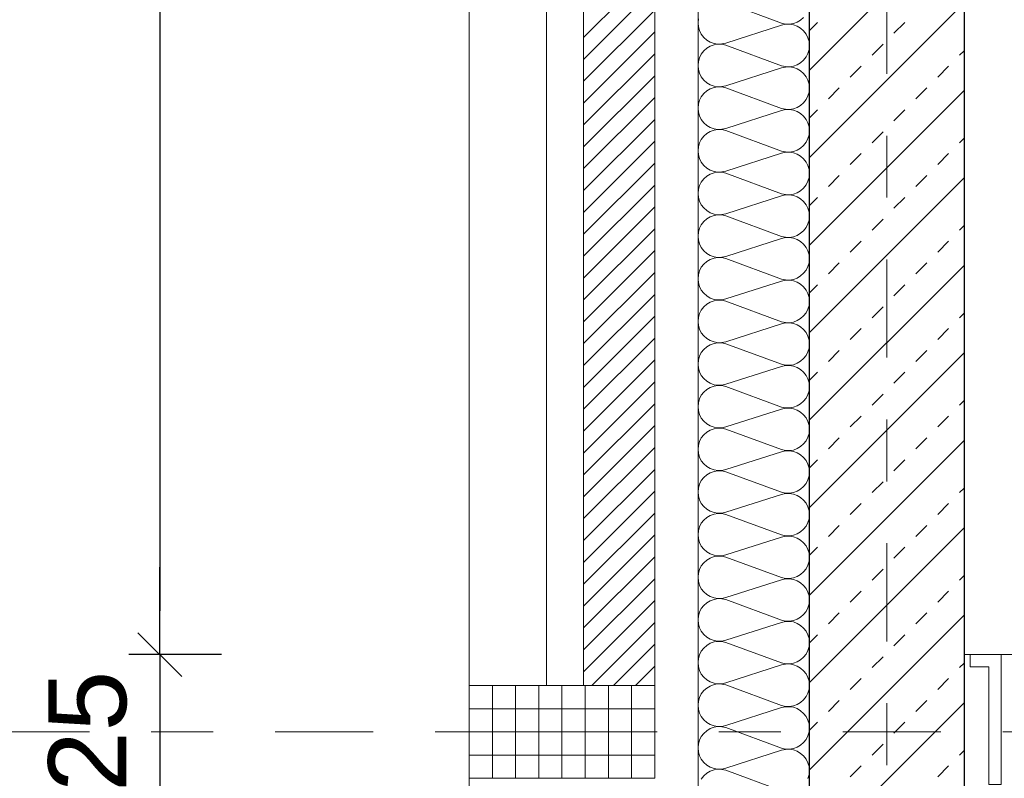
# Model space of a CAD drawing. Header units: metres. Extents: x -45.2 to 14.3, y -31.8 to 10.2.
# Tile 5 of 152: x -40.6 to -39, y -21.7 to -20.4. Entities that reach past the tile are written whole.
import ezdxf

# ---------------------------------------------------------------- set-up
doc = ezdxf.new("R2010")
doc.units = ezdxf.units.M
doc.header["$LTSCALE"] = 0.05
for name, pattern in [('Achsen 01', [5.291531, 3.175, -1.058062, 0.352704, -0.705764]), ('ISO-07 Punktiert', [0.889, 0.127, -0.762]), ('VW-01 Strichlinie kurz', [2, 1, -1])]:
    doc.linetypes.add(name, pattern=pattern)
doc.layers.get('0').update_dxf_attribs({"lineweight": 25})
for name, color, linetype, lineweight, true_color in [('013_Beton und Stahlbetonarbeiten-000 Brüstung', 7, 'Continuous', 9, 0xa6a6a6), ('014_Fassadenarbeiten-000 Aufsicht Betonfertigteile', 7, 'Continuous', 9, 0xc0c0c0), ('014_Fassadenarbeiten-000 Aufsicht Mauerwerk', 7, 'Continuous', 9, 0xa6a6a6), ('014_Fassadenarbeiten-330 mineralische Dämmung', 7, 'Continuous', 9, 0x666666), ('AV1-Achsen', 1, 'Achsen 01', 18, 0xff0000)]:
    doc.layers.add(name, color=color, linetype=linetype, lineweight=lineweight, true_color=true_color)
for name, color, linetype, lineweight in [('013_Beton und Stahlbetonarbeiten-000 Unterzüge', 7, 'ISO-07 Punktiert', 13), ('013_Beton und Stahlbetonarbeiten-330 Außenwände', 7, 'Continuous', 25), ('014_Fassadenarbeiten-330 Betonfertigteile vertikal', 7, 'Continuous', 9), ('014_Fassadenarbeiten-330 Filtermauerwerk 11.5cm', 7, 'Continuous', 9), ('027_Tischlerarbeiten-330 Innenfensterbänke', 7, 'Continuous', 9), ('Bemaßung-Bemaßung', 7, 'Continuous', 9)]:
    doc.layers.add(name, color=color, linetype=linetype, lineweight=lineweight)
doc.styles.add('Arial', font='arial.ttf')

msp = doc.modelspace()

# ---------------------------------------------------------------- linework, layer by layer
at = {"color": 0, "linetype": 'ByBlock', "lineweight": -2}
msp.add_line((-40.325, -21.475), (-40.325, -21.4043), dxfattribs=at)
msp.add_line((-40.325, -21.475), (-40.325, -21.4043), dxfattribs=at)
at = {"color": 0, "linetype": 'Continuous', "lineweight": 15}
msp.add_line((-40.2896, -21.5104), (-40.3604, -21.4396), dxfattribs=at)
msp.add_line((-40.2896, -21.5104), (-40.3604, -21.4396), dxfattribs=at)
at = {"layer": '013_Beton und Stahlbetonarbeiten-000 Brüstung'}
msp.add_lwpolyline([(-39.025, -21.725), (-39.025, -21.475), (-36.575, -21.475), (-36.575, -21.725)], close=True, dxfattribs=at)
at = {"layer": '013_Beton und Stahlbetonarbeiten-000 Unterzüge', "linetype": 'VW-01 Strichlinie kurz'}
msp.add_lwpolyline([(-39.025, -21.725), (-39.025, -21.475), (-36.575, -21.475), (-36.575, -21.725)], close=True, dxfattribs=at)
at = {"layer": '013_Beton und Stahlbetonarbeiten-330 Außenwände', "color": 251, "linetype": 'Continuous', "lineweight": 13, "true_color": 0x4c4c4c}
for p, q in [((-39.025, -20.2802), (-39.275, -20.5302)), ((-39.025, -20.4216), (-39.275, -20.6716)), ((-39.275, -20.466), (-39.2621, -20.4531)), ((-39.1384, -20.4707), (-39.1207, -20.4531)), ((-39.1737, -20.5061), (-39.156, -20.4884)), ((-39.0323, -20.5061), (-39.025, -20.4988)), ((-39.2091, -20.5415), (-39.1914, -20.5238)), ((-39.0676, -20.5415), (-39.05, -20.5238)), ((-39.2444, -20.5768), (-39.2267, -20.5591)), ((-39.103, -20.5768), (-39.0853, -20.5591)), ((-39.025, -20.563), (-39.275, -20.813)), ((-39.275, -20.6074), (-39.2621, -20.5945)), ((-39.1384, -20.6122), (-39.1207, -20.5945)), ((-39.1737, -20.6475), (-39.156, -20.6298)), ((-39.0323, -20.6475), (-39.025, -20.6402)), ((-39.2091, -20.6829), (-39.1914, -20.6652)), ((-39.0676, -20.6829), (-39.05, -20.6652)), ((-39.025, -20.7044), (-39.275, -20.9544)), ((-39.2444, -20.7182), (-39.2267, -20.7006)), ((-39.103, -20.7182), (-39.0853, -20.7006)), ((-39.275, -20.7488), (-39.2621, -20.7359)), ((-39.1384, -20.7536), (-39.1207, -20.7359)), ((-39.1737, -20.7889), (-39.156, -20.7713)), ((-39.0323, -20.7889), (-39.025, -20.7816)), ((-39.2091, -20.8243), (-39.1914, -20.8066)), ((-39.0676, -20.8243), (-39.05, -20.8066)), ((-39.025, -20.8458), (-39.275, -21.0958)), ((-39.2444, -20.8597), (-39.2267, -20.842)), ((-39.103, -20.8597), (-39.0853, -20.842)), ((-39.275, -20.8902), (-39.2621, -20.8773)), ((-39.1384, -20.895), (-39.1207, -20.8773)), ((-39.1737, -20.9304), (-39.156, -20.9127)), ((-39.0323, -20.9304), (-39.025, -20.9231)), ((-39.2091, -20.9657), (-39.1914, -20.948)), ((-39.0676, -20.9657), (-39.05, -20.948)), ((-39.025, -20.9873), (-39.275, -21.2373)), ((-39.2444, -21.0011), (-39.2267, -20.9834)), ((-39.103, -21.0011), (-39.0853, -20.9834)), ((-39.275, -21.0316), (-39.2621, -21.0187)), ((-39.1384, -21.0364), (-39.1207, -21.0187)), ((-39.1737, -21.0718), (-39.156, -21.0541)), ((-39.0323, -21.0718), (-39.025, -21.0645)), ((-39.2091, -21.1071), (-39.1914, -21.0895)), ((-39.0676, -21.1071), (-39.05, -21.0895)), ((-39.025, -21.1287), (-39.275, -21.3787)), ((-39.2444, -21.1425), (-39.2267, -21.1248)), ((-39.103, -21.1425), (-39.0853, -21.1248)), ((-39.275, -21.1731), (-39.2621, -21.1602)), ((-39.1384, -21.1778), (-39.1207, -21.1602)), ((-39.1737, -21.2132), (-39.156, -21.1955)), ((-39.0323, -21.2132), (-39.025, -21.2059)), ((-39.2091, -21.2486), (-39.1914, -21.2309)), ((-39.0676, -21.2486), (-39.05, -21.2309)), ((-39.025, -21.2701), (-39.275, -21.5201)), ((-39.2444, -21.2839), (-39.2267, -21.2662)), ((-39.103, -21.2839), (-39.0853, -21.2662)), ((-39.275, -21.3145), (-39.2621, -21.3016)), ((-39.1384, -21.3193), (-39.1207, -21.3016)), ((-39.1737, -21.3546), (-39.156, -21.3369)), ((-39.0323, -21.3546), (-39.025, -21.3473)), ((-39.2091, -21.39), (-39.1914, -21.3723)), ((-39.0676, -21.39), (-39.05, -21.3723)), ((-39.025, -21.4115), (-39.275, -21.6615)), ((-39.2444, -21.4253), (-39.2267, -21.4077)), ((-39.103, -21.4253), (-39.0853, -21.4077)), ((-39.275, -21.4559), (-39.2621, -21.443)), ((-39.1384, -21.4607), (-39.1207, -21.443)), ((-39.1737, -21.496), (-39.156, -21.4784)), ((-39.0323, -21.496), (-39.025, -21.4888)), ((-39.2091, -21.5314), (-39.1914, -21.5137)), ((-39.0676, -21.5314), (-39.05, -21.5137)), ((-39.2444, -21.5668), (-39.2267, -21.5491)), ((-39.025, -21.553), (-39.197, -21.725)), ((-39.103, -21.5668), (-39.0853, -21.5491)), ((-39.275, -21.5973), (-39.2621, -21.5844)), ((-39.1384, -21.6021), (-39.1207, -21.5844)), ((-39.1737, -21.6375), (-39.156, -21.6198)), ((-39.0323, -21.6375), (-39.025, -21.6302)), ((-39.2091, -21.6728), (-39.1914, -21.6551)), ((-39.0676, -21.6728), (-39.05, -21.6551))]:
    msp.add_line(p, q, dxfattribs=at)
at = {"layer": '013_Beton und Stahlbetonarbeiten-330 Außenwände'}
msp.add_lwpolyline([(-39.275, -16.075), (-36.325, -16.075), (-36.325, -16.325), (-39.025, -16.325), (-39.025, -21.725), (-39.275, -21.725)], close=True, dxfattribs=at)
at = {"layer": '014_Fassadenarbeiten-000 Aufsicht Betonfertigteile'}
msp.add_lwpolyline([(-39.455, 0.305), (-39.455, -21.905), (-39.825, -22.275), (-39.825, 0.675)], close=True, dxfattribs=at)
at = {"layer": '014_Fassadenarbeiten-000 Aufsicht Mauerwerk'}
for points in [[(-39.525, -21.525), (-39.7, -21.525), (-39.7, -20.325), (-39.525, -20.325)], [(-39.7, -20.325), (-39.525, -20.325), (-39.525, -21.525), (-39.7, -21.525)]]:
    msp.add_lwpolyline(points, close=True, dxfattribs=at)
at = {"layer": '014_Fassadenarbeiten-330 Betonfertigteile vertikal', "color": 8, "linetype": 'Continuous', "lineweight": 9, "true_color": 0x808080}
for p, q in [((-39.7875, -21.525), (-39.7875, -21.675)), ((-39.75, -21.525), (-39.75, -21.675)), ((-39.7125, -21.525), (-39.7125, -21.675)), ((-39.675, -21.525), (-39.675, -21.675)), ((-39.6375, -21.525), (-39.6375, -21.675)), ((-39.6, -21.525), (-39.6, -21.675)), ((-39.5625, -21.525), (-39.5625, -21.675))]:
    msp.add_line(p, q, dxfattribs=at)
at = {"layer": '014_Fassadenarbeiten-330 Betonfertigteile vertikal', "color": 8, "linetype": 'Continuous', "lineweight": 13, "true_color": 0x808080}
for p, q in [((-39.825, -21.5625), (-39.525, -21.5625)), ((-39.825, -21.6), (-39.525, -21.6)), ((-39.825, -21.6375), (-39.525, -21.6375))]:
    msp.add_line(p, q, dxfattribs=at)
at = {"layer": '014_Fassadenarbeiten-330 Betonfertigteile vertikal'}
msp.add_lwpolyline([(-39.525, -21.675), (-39.525, -21.525), (-39.825, -21.525), (-39.825, -21.675)], close=True, dxfattribs=at)
at = {"layer": '014_Fassadenarbeiten-330 Filtermauerwerk 11.5cm', "color": 8, "linetype": 'Continuous', "lineweight": 9, "true_color": 0x808080}
for p, q in [((-39.64, -20.4774), (-39.525, -20.3624)), ((-39.64, -20.5128), (-39.525, -20.3978)), ((-39.64, -20.5481), (-39.525, -20.4331)), ((-39.64, -20.5835), (-39.525, -20.4685)), ((-39.64, -20.6188), (-39.525, -20.5038)), ((-39.64, -20.6542), (-39.525, -20.5392)), ((-39.64, -20.6895), (-39.525, -20.5745)), ((-39.64, -20.7249), (-39.525, -20.6099)), ((-39.64, -20.7602), (-39.525, -20.6452)), ((-39.64, -20.7956), (-39.525, -20.6806)), ((-39.64, -20.831), (-39.525, -20.716)), ((-39.64, -20.8663), (-39.525, -20.7513)), ((-39.64, -20.9017), (-39.525, -20.7867)), ((-39.64, -20.937), (-39.525, -20.822)), ((-39.64, -20.9724), (-39.525, -20.8574)), ((-39.64, -21.0077), (-39.525, -20.8927)), ((-39.64, -21.0431), (-39.525, -20.9281)), ((-39.64, -21.0784), (-39.525, -20.9634)), ((-39.64, -21.1138), (-39.525, -20.9988)), ((-39.64, -21.1492), (-39.525, -21.0342)), ((-39.64, -21.1845), (-39.525, -21.0695)), ((-39.64, -21.2199), (-39.525, -21.1049)), ((-39.64, -21.2552), (-39.525, -21.1402)), ((-39.64, -21.2906), (-39.525, -21.1756)), ((-39.64, -21.3259), (-39.525, -21.2109)), ((-39.64, -21.3613), (-39.525, -21.2463)), ((-39.64, -21.3966), (-39.525, -21.2816)), ((-39.64, -21.432), (-39.525, -21.317)), ((-39.64, -21.4674), (-39.525, -21.3524)), ((-39.64, -21.5027), (-39.525, -21.3877)), ((-39.6269, -21.525), (-39.525, -21.4231)), ((-39.5916, -21.525), (-39.525, -21.4584)), ((-39.5562, -21.525), (-39.525, -21.4938))]:
    msp.add_line(p, q, dxfattribs=at)
at = {"layer": '014_Fassadenarbeiten-330 Filtermauerwerk 11.5cm'}
msp.add_lwpolyline([(-39.64, -20.325), (-39.525, -20.325), (-39.525, -21.525), (-39.64, -21.525)], close=True, dxfattribs=at)
at = {"layer": '014_Fassadenarbeiten-330 mineralische Dämmung'}
msp.add_lwpolyline([(-36.8275, -16.075), (-36.8275, -15.895), (-39.455, -15.895), (-39.455, -21.905), (-39.15, -21.905), (-39.15, -21.725), (-39.275, -21.725), (-39.275, -16.075)], close=True, dxfattribs=at)
for points in [[(-39.41, -20.421), (-39.32, -20.4543), (-39.32, -20.4543), (-39.3137, -20.4557), (-39.3072, -20.4559), (-39.3008, -20.4548), (-39.2947, -20.4526), (-39.2892, -20.4493), (-39.2843, -20.445)], [(-39.2774, -21.6752), (-39.2756, -21.6689), (-39.275, -21.6625), (-39.2756, -21.656), (-39.2774, -21.6498), (-39.2803, -21.6441), (-39.2843, -21.6389), (-39.2892, -21.6347), (-39.2947, -21.6313), (-39.3008, -21.6291), (-39.3072, -21.6281), (-39.3137, -21.6283), (-39.32, -21.6297), (-39.41, -21.6586), (-39.41, -21.6586), (-39.4163, -21.66), (-39.4228, -21.6602), (-39.4292, -21.6592), (-39.4353, -21.657), (-39.4408, -21.6537), (-39.4457, -21.6494), (-39.4497, -21.6443), (-39.4526, -21.6385), (-39.4544, -21.6323), (-39.455, -21.6258), (-39.4544, -21.6194), (-39.4526, -21.6132), (-39.4497, -21.6074), (-39.4457, -21.6023), (-39.4408, -21.598), (-39.4353, -21.5947), (-39.4292, -21.5925), (-39.4228, -21.5915), (-39.4163, -21.5917), (-39.41, -21.5931), (-39.32, -21.6263), (-39.32, -21.6263), (-39.3137, -21.6277), (-39.3072, -21.6279), (-39.3008, -21.6269), (-39.2947, -21.6247), (-39.2892, -21.6214), (-39.2843, -21.6171), (-39.2803, -21.612), (-39.2774, -21.6062), (-39.2756, -21.6), (-39.275, -21.5935), (-39.2756, -21.5871), (-39.2774, -21.5809), (-39.2803, -21.5751), (-39.2843, -21.57), (-39.2892, -21.5657), (-39.2947, -21.5624), (-39.3008, -21.5602), (-39.3072, -21.5592), (-39.3137, -21.5594), (-39.32, -21.5608), (-39.41, -21.5897), (-39.41, -21.5897), (-39.4163, -21.5911), (-39.4228, -21.5913), (-39.4292, -21.5903), (-39.4353, -21.588), (-39.4408, -21.5847), (-39.4457, -21.5805), (-39.4497, -21.5753), (-39.4526, -21.5696), (-39.4544, -21.5633), (-39.455, -21.5569), (-39.4544, -21.5505), (-39.4526, -21.5442), (-39.4497, -21.5385), (-39.4457, -21.5333), (-39.4408, -21.5291), (-39.4353, -21.5258), (-39.4292, -21.5236), (-39.4228, -21.5225), (-39.4163, -21.5227), (-39.41, -21.5241), (-39.32, -21.5574), (-39.32, -21.5574), (-39.3137, -21.5588), (-39.3072, -21.559), (-39.3008, -21.5579), (-39.2947, -21.5557), (-39.2892, -21.5524), (-39.2843, -21.5482), (-39.2803, -21.543), (-39.2774, -21.5373), (-39.2756, -21.531), (-39.275, -21.5246), (-39.2756, -21.5182), (-39.2774, -21.5119), (-39.2803, -21.5062), (-39.2843, -21.5011), (-39.2892, -21.4968), (-39.2947, -21.4935), (-39.3008, -21.4913), (-39.3072, -21.4902), (-39.3137, -21.4904), (-39.32, -21.4918), (-39.41, -21.5207), (-39.41, -21.5207), (-39.4163, -21.5221), (-39.4228, -21.5223), (-39.4292, -21.5213), (-39.4353, -21.5191), (-39.4408, -21.5158), (-39.4457, -21.5115), (-39.4497, -21.5064), (-39.4526, -21.5006), (-39.4544, -21.4944), (-39.455, -21.488), (-39.4544, -21.4815), (-39.4526, -21.4753), (-39.4497, -21.4695), (-39.4457, -21.4644), (-39.4408, -21.4601), (-39.4353, -21.4568), (-39.4292, -21.4546), (-39.4228, -21.4536), (-39.4163, -21.4538), (-39.41, -21.4552), (-39.32, -21.4884), (-39.32, -21.4884), (-39.3137, -21.4898), (-39.3072, -21.49), (-39.3008, -21.489), (-39.2947, -21.4868), (-39.2892, -21.4835), (-39.2843, -21.4792), (-39.2803, -21.4741), (-39.2774, -21.4683), (-39.2756, -21.4621), (-39.275, -21.4557), (-39.2756, -21.4492), (-39.2774, -21.443), (-39.2803, -21.4372), (-39.2843, -21.4321), (-39.2892, -21.4278), (-39.2947, -21.4245), (-39.3008, -21.4223), (-39.3072, -21.4213), (-39.3137, -21.4215), (-39.32, -21.4229), (-39.41, -21.4518), (-39.41, -21.4518), (-39.4163, -21.4532), (-39.4228, -21.4534), (-39.4292, -21.4524), (-39.4353, -21.4502), (-39.4408, -21.4469), (-39.4457, -21.4426), (-39.4497, -21.4374), (-39.4526, -21.4317), (-39.4544, -21.4255), (-39.455, -21.419), (-39.4544, -21.4126), (-39.4526, -21.4063), (-39.4497, -21.4006), (-39.4457, -21.3955), (-39.4408, -21.3912), (-39.4353, -21.3879), (-39.4292, -21.3857), (-39.4228, -21.3846), (-39.4163, -21.3848), (-39.41, -21.3862), (-39.32, -21.4195), (-39.32, -21.4195), (-39.3137, -21.4209), (-39.3072, -21.4211), (-39.3008, -21.4201), (-39.2947, -21.4179), (-39.2892, -21.4145), (-39.2843, -21.4103), (-39.2803, -21.4051), (-39.2774, -21.3994), (-39.2756, -21.3932), (-39.275, -21.3867), (-39.2756, -21.3803), (-39.2774, -21.374), (-39.2803, -21.3683), (-39.2843, -21.3632), (-39.2892, -21.3589), (-39.2947, -21.3556), (-39.3008, -21.3534), (-39.3072, -21.3523), (-39.3137, -21.3525), (-39.32, -21.3539), (-39.41, -21.3829), (-39.41, -21.3829), (-39.4163, -21.3842), (-39.4228, -21.3844), (-39.4292, -21.3834), (-39.4353, -21.3812), (-39.4408, -21.3779), (-39.4457, -21.3736), (-39.4497, -21.3685), (-39.4526, -21.3627), (-39.4544, -21.3565), (-39.455, -21.3501), (-39.4544, -21.3436), (-39.4526, -21.3374), (-39.4497, -21.3316), (-39.4457, -21.3265), (-39.4408, -21.3222), (-39.4353, -21.3189), (-39.4292, -21.3167), (-39.4228, -21.3157), (-39.4163, -21.3159), (-39.41, -21.3173), (-39.32, -21.3506), (-39.32, -21.3506), (-39.3137, -21.3519), (-39.3072, -21.3521), (-39.3008, -21.3511), (-39.2947, -21.3489), (-39.2892, -21.3456), (-39.2843, -21.3413), (-39.2803, -21.3362), (-39.2774, -21.3304), (-39.2756, -21.3242), (-39.275, -21.3178), (-39.2756, -21.3113), (-39.2774, -21.3051), (-39.2803, -21.2993), (-39.2843, -21.2942), (-39.2892, -21.2899), (-39.2947, -21.2866), (-39.3008, -21.2844), (-39.3072, -21.2834), (-39.3137, -21.2836), (-39.32, -21.285), (-39.41, -21.3139), (-39.41, -21.3139), (-39.4163, -21.3153), (-39.4228, -21.3155), (-39.4292, -21.3145), (-39.4353, -21.3123), (-39.4408, -21.309), (-39.4457, -21.3047), (-39.4497, -21.2996), (-39.4526, -21.2938), (-39.4544, -21.2876), (-39.455, -21.2811), (-39.4544, -21.2747), (-39.4526, -21.2685), (-39.4497, -21.2627), (-39.4457, -21.2576), (-39.4408, -21.2533), (-39.4353, -21.25), (-39.4292, -21.2478), (-39.4228, -21.2467), (-39.4163, -21.2469), (-39.41, -21.2483), (-39.32, -21.2816), (-39.32, -21.2816), (-39.3137, -21.283), (-39.3072, -21.2832), (-39.3008, -21.2822), (-39.2947, -21.28), (-39.2892, -21.2767), (-39.2843, -21.2724), (-39.2803, -21.2673), (-39.2774, -21.2615), (-39.2756, -21.2553), (-39.275, -21.2488), (-39.2756, -21.2424), (-39.2774, -21.2362), (-39.2803, -21.2304), (-39.2843, -21.2253), (-39.2892, -21.221), (-39.2947, -21.2177), (-39.3008, -21.2155), (-39.3072, -21.2145), (-39.3137, -21.2146), (-39.32, -21.216), (-39.41, -21.245), (-39.41, -21.245), (-39.4163, -21.2464), (-39.4228, -21.2466), (-39.4292, -21.2455), (-39.4353, -21.2433), (-39.4408, -21.24), (-39.4457, -21.2357), (-39.4497, -21.2306), (-39.4526, -21.2248), (-39.4544, -21.2186), (-39.455, -21.2122), (-39.4544, -21.2057), (-39.4526, -21.1995), (-39.4497, -21.1937), (-39.4457, -21.1886), (-39.4408, -21.1843), (-39.4353, -21.181), (-39.4292, -21.1788), (-39.4228, -21.1778), (-39.4163, -21.178), (-39.41, -21.1794), (-39.32, -21.2127), (-39.32, -21.2127), (-39.3137, -21.2141), (-39.3072, -21.2142), (-39.3008, -21.2132), (-39.2947, -21.211), (-39.2892, -21.2077), (-39.2843, -21.2034), (-39.2803, -21.1983), (-39.2774, -21.1925), (-39.2756, -21.1863), (-39.275, -21.1799), (-39.2756, -21.1734), (-39.2774, -21.1672), (-39.2803, -21.1614), (-39.2843, -21.1563), (-39.2892, -21.152), (-39.2947, -21.1487), (-39.3008, -21.1465), (-39.3072, -21.1455), (-39.3137, -21.1457), (-39.32, -21.1471), (-39.41, -21.176), (-39.41, -21.176), (-39.4163, -21.1774), (-39.4228, -21.1776), (-39.4292, -21.1766), (-39.4353, -21.1744), (-39.4408, -21.1711), (-39.4457, -21.1668), (-39.4497, -21.1617), (-39.4526, -21.1559), (-39.4544, -21.1497), (-39.455, -21.1432), (-39.4544, -21.1368), (-39.4526, -21.1306), (-39.4497, -21.1248), (-39.4457, -21.1197), (-39.4408, -21.1154), (-39.4353, -21.1121), (-39.4292, -21.1099), (-39.4228, -21.1089), (-39.4163, -21.109), (-39.41, -21.1104), (-39.32, -21.1437), (-39.32, -21.1437), (-39.3137, -21.1451), (-39.3072, -21.1453), (-39.3008, -21.1443), (-39.2947, -21.1421), (-39.2892, -21.1388), (-39.2843, -21.1345), (-39.2803, -21.1294), (-39.2774, -21.1236), (-39.2756, -21.1174), (-39.275, -21.1109), (-39.2756, -21.1045), (-39.2774, -21.0983), (-39.2803, -21.0925), (-39.2843, -21.0874), (-39.2892, -21.0831), (-39.2947, -21.0798), (-39.3008, -21.0776), (-39.3072, -21.0766), (-39.3137, -21.0768), (-39.32, -21.0781), (-39.41, -21.1071), (-39.41, -21.1071), (-39.4163, -21.1085), (-39.4228, -21.1087), (-39.4292, -21.1076), (-39.4353, -21.1054), (-39.4408, -21.1021), (-39.4457, -21.0978), (-39.4497, -21.0927), (-39.4526, -21.087), (-39.4544, -21.0807), (-39.455, -21.0743), (-39.4544, -21.0678), (-39.4526, -21.0616), (-39.4497, -21.0559), (-39.4457, -21.0507), (-39.4408, -21.0464), (-39.4353, -21.0431), (-39.4292, -21.0409), (-39.4228, -21.0399), (-39.4163, -21.0401), (-39.41, -21.0415), (-39.32, -21.0748), (-39.32, -21.0748), (-39.3137, -21.0762), (-39.3072, -21.0764), (-39.3008, -21.0753), (-39.2947, -21.0731), (-39.2892, -21.0698), (-39.2843, -21.0655), (-39.2803, -21.0604), (-39.2774, -21.0547), (-39.2756, -21.0484), (-39.275, -21.042), (-39.2756, -21.0355), (-39.2774, -21.0293), (-39.2803, -21.0236), (-39.2843, -21.0184), (-39.2892, -21.0141), (-39.2947, -21.0108), (-39.3008, -21.0086), (-39.3072, -21.0076), (-39.3137, -21.0078), (-39.32, -21.0092), (-39.41, -21.0381), (-39.41, -21.0381), (-39.4163, -21.0395), (-39.4228, -21.0397), (-39.4292, -21.0387), (-39.4353, -21.0365), (-39.4408, -21.0332), (-39.4457, -21.0289), (-39.4497, -21.0238), (-39.4526, -21.018), (-39.4544, -21.0118), (-39.455, -21.0053), (-39.4544, -20.9989), (-39.4526, -20.9927), (-39.4497, -20.9869), (-39.4457, -20.9818), (-39.4408, -20.9775), (-39.4353, -20.9742), (-39.4292, -20.972), (-39.4228, -20.971), (-39.4163, -20.9712), (-39.41, -20.9726), (-39.32, -21.0058), (-39.32, -21.0058), (-39.3137, -21.0072), (-39.3072, -21.0074), (-39.3008, -21.0064), (-39.2947, -21.0042), (-39.2892, -21.0009), (-39.2843, -20.9966), (-39.2803, -20.9915), (-39.2774, -20.9857), (-39.2756, -20.9795), (-39.275, -20.973), (-39.2756, -20.9666), (-39.2774, -20.9604), (-39.2803, -20.9546), (-39.2843, -20.9495), (-39.2892, -20.9452), (-39.2947, -20.9419), (-39.3008, -20.9397), (-39.3072, -20.9387), (-39.3137, -20.9389), (-39.32, -20.9403), (-39.41, -20.9692), (-39.41, -20.9692), (-39.4163, -20.9706), (-39.4228, -20.9708), (-39.4292, -20.9697), (-39.4353, -20.9675), (-39.4408, -20.9642), (-39.4457, -20.96), (-39.4497, -20.9548), (-39.4526, -20.9491), (-39.4544, -20.9428), (-39.455, -20.9364), (-39.4544, -20.93), (-39.4526, -20.9237), (-39.4497, -20.918), (-39.4457, -20.9128), (-39.4408, -20.9086), (-39.4353, -20.9053), (-39.4292, -20.903), (-39.4228, -20.902), (-39.4163, -20.9022), (-39.41, -20.9036), (-39.32, -20.9369), (-39.32, -20.9369), (-39.3137, -20.9383), (-39.3072, -20.9385), (-39.3008, -20.9374), (-39.2947, -20.9352), (-39.2892, -20.9319), (-39.2843, -20.9276), (-39.2803, -20.9225), (-39.2774, -20.9168), (-39.2756, -20.9105), (-39.275, -20.9041), (-39.2756, -20.8977), (-39.2774, -20.8914), (-39.2803, -20.8857), (-39.2843, -20.8805), (-39.2892, -20.8763), (-39.2947, -20.873), (-39.3008, -20.8708), (-39.3072, -20.8697), (-39.3137, -20.8699), (-39.32, -20.8713), (-39.41, -20.9002), (-39.41, -20.9002), (-39.4163, -20.9016), (-39.4228, -20.9018), (-39.4292, -20.9008), (-39.4353, -20.8986), (-39.4408, -20.8953), (-39.4457, -20.891), (-39.4497, -20.8859), (-39.4526, -20.8801), (-39.4544, -20.8739), (-39.455, -20.8675), (-39.4544, -20.861), (-39.4526, -20.8548), (-39.4497, -20.849), (-39.4457, -20.8439), (-39.4408, -20.8396), (-39.4353, -20.8363), (-39.4292, -20.8341), (-39.4228, -20.8331), (-39.4163, -20.8333), (-39.41, -20.8347), (-39.32, -20.8679), (-39.32, -20.8679), (-39.3137, -20.8693), (-39.3072, -20.8695), (-39.3008, -20.8685), (-39.2947, -20.8663), (-39.2892, -20.863), (-39.2843, -20.8587), (-39.2803, -20.8536), (-39.2774, -20.8478), (-39.2756, -20.8416), (-39.275, -20.8352), (-39.2756, -20.8287), (-39.2774, -20.8225), (-39.2803, -20.8167), (-39.2843, -20.8116), (-39.2892, -20.8073), (-39.2947, -20.804), (-39.3008, -20.8018), (-39.3072, -20.8008), (-39.3137, -20.801), (-39.32, -20.8024), (-39.41, -20.8313), (-39.41, -20.8313), (-39.4163, -20.8327), (-39.4228, -20.8329), (-39.4292, -20.8319), (-39.4353, -20.8297), (-39.4408, -20.8264), (-39.4457, -20.8221), (-39.4497, -20.8169), (-39.4526, -20.8112), (-39.4544, -20.805), (-39.455, -20.7985), (-39.4544, -20.7921), (-39.4526, -20.7858), (-39.4497, -20.7801), (-39.4457, -20.775), (-39.4408, -20.7707), (-39.4353, -20.7674), (-39.4292, -20.7652), (-39.4228, -20.7641), (-39.4163, -20.7643), (-39.41, -20.7657), (-39.32, -20.799), (-39.32, -20.799), (-39.3137, -20.8004), (-39.3072, -20.8006), (-39.3008, -20.7996), (-39.2947, -20.7974), (-39.2892, -20.794), (-39.2843, -20.7898), (-39.2803, -20.7846), (-39.2774, -20.7789), (-39.2756, -20.7727), (-39.275, -20.7662), (-39.2756, -20.7598), (-39.2774, -20.7535), (-39.2803, -20.7478), (-39.2843, -20.7427), (-39.2892, -20.7384), (-39.2947, -20.7351), (-39.3008, -20.7329), (-39.3072, -20.7318), (-39.3137, -20.732), (-39.32, -20.7334), (-39.41, -20.7623), (-39.41, -20.7623), (-39.4163, -20.7637), (-39.4228, -20.7639), (-39.4292, -20.7629), (-39.4353, -20.7607), (-39.4408, -20.7574), (-39.4457, -20.7531), (-39.4497, -20.748), (-39.4526, -20.7422), (-39.4544, -20.736), (-39.455, -20.7296), (-39.4544, -20.7231), (-39.4526, -20.7169), (-39.4497, -20.7111), (-39.4457, -20.706), (-39.4408, -20.7017), (-39.4353, -20.6984), (-39.4292, -20.6962), (-39.4228, -20.6952), (-39.4163, -20.6954), (-39.41, -20.6968), (-39.32, -20.73), (-39.32, -20.73), (-39.3137, -20.7314), (-39.3072, -20.7316), (-39.3008, -20.7306), (-39.2947, -20.7284), (-39.2892, -20.7251), (-39.2843, -20.7208), (-39.2803, -20.7157), (-39.2774, -20.7099), (-39.2756, -20.7037), (-39.275, -20.6973), (-39.2756, -20.6908), (-39.2774, -20.6846), (-39.2803, -20.6788), (-39.2843, -20.6737), (-39.2892, -20.6694), (-39.2947, -20.6661), (-39.3008, -20.6639), (-39.3072, -20.6629), (-39.3137, -20.6631), (-39.32, -20.6645), (-39.41, -20.6934), (-39.41, -20.6934), (-39.4163, -20.6948), (-39.4228, -20.695), (-39.4292, -20.694), (-39.4353, -20.6918), (-39.4408, -20.6885), (-39.4457, -20.6842), (-39.4497, -20.6791), (-39.4526, -20.6733), (-39.4544, -20.6671), (-39.455, -20.6606), (-39.4544, -20.6542), (-39.4526, -20.648), (-39.4497, -20.6422), (-39.4457, -20.6371), (-39.4408, -20.6328), (-39.4353, -20.6295), (-39.4292, -20.6273), (-39.4228, -20.6262), (-39.4163, -20.6264), (-39.41, -20.6278), (-39.32, -20.6611), (-39.32, -20.6611), (-39.3137, -20.6625), (-39.3072, -20.6627), (-39.3008, -20.6617), (-39.2947, -20.6595), (-39.2892, -20.6562), (-39.2843, -20.6519), (-39.2803, -20.6468), (-39.2774, -20.641), (-39.2756, -20.6348), (-39.275, -20.6283), (-39.2756, -20.6219), (-39.2774, -20.6157), (-39.2803, -20.6099), (-39.2843, -20.6048), (-39.2892, -20.6005), (-39.2947, -20.5972), (-39.3008, -20.595), (-39.3072, -20.5939), (-39.3137, -20.5941), (-39.32, -20.5955), (-39.41, -20.6245), (-39.41, -20.6245), (-39.4163, -20.6259), (-39.4228, -20.626), (-39.4292, -20.625), (-39.4353, -20.6228), (-39.4408, -20.6195), (-39.4457, -20.6152), (-39.4497, -20.6101), (-39.4526, -20.6043), (-39.4544, -20.5981), (-39.455, -20.5917), (-39.4544, -20.5852), (-39.4526, -20.579), (-39.4497, -20.5732), (-39.4457, -20.5681), (-39.4408, -20.5638), (-39.4353, -20.5605), (-39.4292, -20.5583), (-39.4228, -20.5573), (-39.4163, -20.5575), (-39.41, -20.5589), (-39.32, -20.5922), (-39.32, -20.5922), (-39.3137, -20.5936), (-39.3072, -20.5937), (-39.3008, -20.5927), (-39.2947, -20.5905), (-39.2892, -20.5872), (-39.2843, -20.5829), (-39.2803, -20.5778), (-39.2774, -20.572), (-39.2756, -20.5658), (-39.275, -20.5594), (-39.2756, -20.5529), (-39.2774, -20.5467), (-39.2803, -20.5409), (-39.2843, -20.5358), (-39.2892, -20.5315), (-39.2947, -20.5282), (-39.3008, -20.526), (-39.3072, -20.525), (-39.3137, -20.5252), (-39.32, -20.5266), (-39.41, -20.5555), (-39.41, -20.5555), (-39.4163, -20.5569), (-39.4228, -20.5571), (-39.4292, -20.5561), (-39.4353, -20.5539), (-39.4408, -20.5506), (-39.4457, -20.5463), (-39.4497, -20.5412), (-39.4526, -20.5354), (-39.4544, -20.5292), (-39.455, -20.5227), (-39.4544, -20.5163), (-39.4526, -20.5101), (-39.4497, -20.5043), (-39.4457, -20.4992), (-39.4408, -20.4949), (-39.4353, -20.4916), (-39.4292, -20.4894), (-39.4228, -20.4884), (-39.4163, -20.4885), (-39.41, -20.4899), (-39.32, -20.5232), (-39.32, -20.5232), (-39.3137, -20.5246), (-39.3072, -20.5248), (-39.3008, -20.5238), (-39.2947, -20.5216), (-39.2892, -20.5183), (-39.2843, -20.514), (-39.2803, -20.5089), (-39.2774, -20.5031), (-39.2756, -20.4969), (-39.275, -20.4904), (-39.2756, -20.484), (-39.2774, -20.4778), (-39.2803, -20.472), (-39.2843, -20.4669), (-39.2892, -20.4626), (-39.2947, -20.4593), (-39.3008, -20.4571), (-39.3072, -20.4561), (-39.3137, -20.4562), (-39.32, -20.4576), (-39.41, -20.4866), (-39.41, -20.4866), (-39.4163, -20.488), (-39.4228, -20.4882), (-39.4292, -20.4871), (-39.4353, -20.4849), (-39.4408, -20.4816), (-39.4457, -20.4773), (-39.4497, -20.4722), (-39.4526, -20.4664), (-39.4544, -20.4602), (-39.455, -20.4538), (-39.4544, -20.4473)], [(-39.4497, -21.6764), (-39.4457, -21.6712), (-39.4408, -21.6669), (-39.4353, -21.6636), (-39.4292, -21.6614), (-39.4228, -21.6604), (-39.4163, -21.6606), (-39.41, -21.662), (-39.32, -21.6953)]]:
    msp.add_lwpolyline(points, dxfattribs=at)
at = {"layer": '027_Tischlerarbeiten-330 Innenfensterbänke'}
msp.add_lwpolyline([(-39.015, -21.475), (-39.015, -21.495), (-38.985, -21.495), (-38.985, -21.685), (-38.965, -21.685), (-38.965, -21.475)], close=True, dxfattribs=at)
at = {"layer": 'AV1-Achsen'}
for p, q in [((-39.15, -26.5), (-39.15, 4.9)), ((-43.35, -21.6), (4.2, -21.6))]:
    msp.add_line(p, q, dxfattribs=at)
at = {"layer": 'Bemaßung-Bemaßung', "color": 0, "linetype": 'Continuous', "lineweight": -2}
for p, q in [((-40.325, -16.3957), (-40.325, -21.4043)), ((-40.325, -21.4043), (-40.325, -21.3336)), ((-40.225, -21.475), (-40.375, -21.475)), ((-40.225, -21.475), (-40.375, -21.475)), ((-40.325, -21.475), (-40.325, -21.725))]:
    msp.add_line(p, q, dxfattribs=at)
at = {"layer": 'Defpoints', "color": 0, "lineweight": 0}
for p, q in [((-40.325, -21.475), (-40.325, -21.475)), ((-39.825, -21.525), (-39.825, -21.525)), ((-39.825, -21.525), (-39.825, -21.525)), ((-39.15, -21.6), (-39.15, -21.6)), ((-39.15, -21.6), (-39.15, -21.6)), ((-39.15, -21.6), (-39.15, -21.6)), ((-39.15, -21.6), (-39.15, -21.6)), ((-39.825, -21.675), (-39.825, -21.675)), ((-39.825, -21.675), (-39.825, -21.675)), ((-39.825, -21.675), (-39.825, -21.675)), ((-39.825, -21.675), (-39.825, -21.675))]:
    msp.add_line(p, q, dxfattribs=at)

# ---------------------------------------------------------------- texts
at = {"layer": 'Bemaßung-Bemaßung', "color": 0, "insert": (-40.3774, -21.697), "char_height": 0.12609, "attachment_point": 7, "rotation": 90, "style": 'Arial'}
msp.add_mtext('25', dxfattribs=at)

doc.saveas('drawing.dxf')
